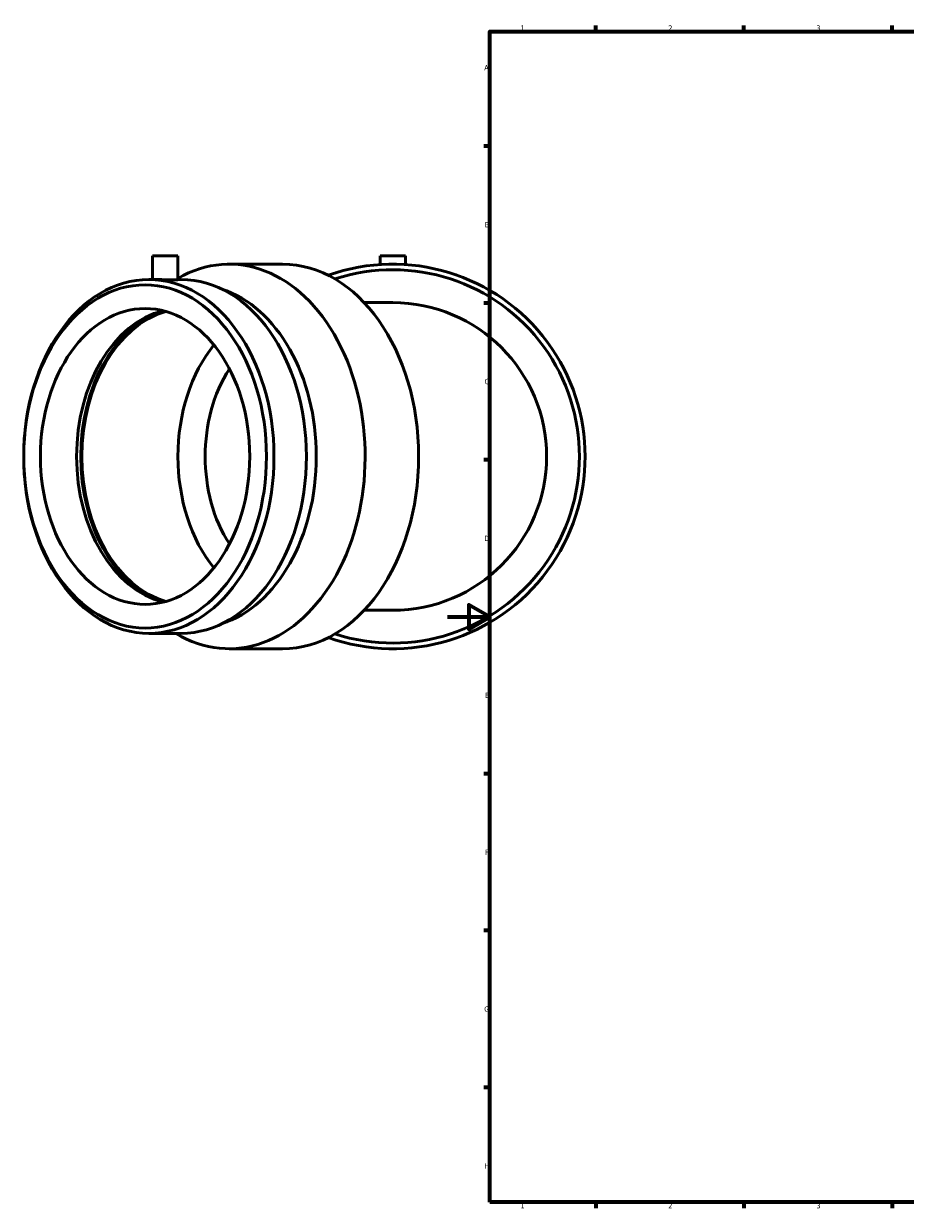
# Model space of a CAD drawing. Header units: millimetres. Extents: x -429 to 1480, y -252 to 1261.
# Tile 1 of 6: x -201 to 217, y 17 to 578. Entities that reach past the tile are written whole.
import ezdxf

# ---------------------------------------------------------------- set-up
doc = ezdxf.new("R2010")
doc.units = ezdxf.units.MM
doc.layers.add('Border (ISO)', color=7, linetype='Continuous', lineweight=70)
doc.layers.add('Visible (ISO)', color=7, linetype='Continuous', lineweight=50)
doc.styles.add('Note Text (ISO)', font='tahoma.ttf')

# ---------------------------------------------------------------- blocks, each defined once
blk = doc.blocks.new('Borders Default Border')
at = {"layer": 'Border (ISO)'}
for p, q in [((70.08, 574), (70.08, 576.9)), ((140.17, 574), (140.17, 576.9)), ((210.25, 574), (210.25, 576.9)), ((20, 519.75), (17.1, 519.75)), ((20, 445.5), (17.1, 445.5)), ((20, 371.25), (17.1, 371.25)), ((20, 222.75), (17.1, 222.75)), ((20, 148.5), (17.1, 148.5)), ((20, 74.25), (17.1, 74.25)), ((70.08, 20), (70.08, 17.1)), ((140.17, 20), (140.17, 17.1)), ((210.25, 20), (210.25, 17.1))]:
    blk.add_line(p, q, dxfattribs=at)
at = {"layer": 'Border (ISO)', "flags": 128}
for points in [[(20, 20), (20, 574), (821, 574), (821, 20), (20, 20)], [(0, 297), (20, 297), (10, 302.77), (10, 291.23), (20, 297)]]:
    blk.add_lwpolyline(points, dxfattribs=at)
at = {"layer": 'Border (ISO)', "color": 232, "true_color": 0xca0064, "char_height": 2.5, "attachment_point": 7, "style": 'Note Text (ISO)'}
for s, insert in [('1', (34.48, 574.4)), ('2', (104.37, 574.4)), ('3', (174.43, 574.35)), ('A', (17.29, 555.62)), ('B', (17.59, 481.37)), ('C', (17.43, 407.08)), ('D', (17.43, 332.88)), ('E', (17.64, 258.63)), ('F', (17.7, 184.38)), ('G', (17.31, 110.08)), ('H', (17.44, 35.88)), ('1', (34.48, 17.1)), ('2', (104.37, 17.1)), ('3', (174.43, 17.05))]:
    blk.add_mtext(s, dxfattribs=dict(at, insert=insert))

msp = doc.modelspace()

# ---------------------------------------------------------------- linework, layer by layer
at = {"layer": 'Visible (ISO)'}
for p, q in [((-139.692, 467.927), (-127.692, 467.927)), ((-139.692, 467.927), (-139.692, 456.647)), ((-127.692, 467.927), (-127.692, 456.54)), ((-31.985, 467.927), (-19.985, 467.927)), ((-31.985, 467.927), (-31.985, 463.729)), ((-19.985, 467.927), (-19.985, 463.729)), ((-103.371, 463.927), (-78.071, 463.927)), ((-141.349, 456.647), (-137.935, 456.647)), ((-127.692, 456.647), (-126.035, 456.647)), ((-25.985, 445.727), (-39.463, 445.727)), ((-39.463, 300.127), (-25.985, 300.127)), ((-141.349, 289.207), (-126.035, 289.207)), ((-103.371, 281.927), (-78.071, 281.927))]:
    msp.add_line(p, q, dxfattribs=at)
for radius, start, end in [(91, 250.40983, 109.59017), (88.335, 251.97378, 108.02622), (72.8, 270, 90)]:
    msp.add_arc((-25.985, 372.927), radius, start, end, dxfattribs=at)
for centre, major_axis, start_param, end_param in [((-103.371, 372.927), (0, 91), 2.7388768, 6.6707933), ((-78.071, 372.927), (0, 91), 3.1415927, 6.2831853), ((-126.035, 372.927), (0, 83.72), 3.1415927, 6.2831853), ((-119.543, 372.927), (0, 81.208), 3.3646847, 6.0600932), ((-126.035, 372.927), (0, -70), 3.3150932, 6.1096847), ((-123.542, 372.927), (0, -70.749), 3.3801994, 6.0445785), ((-123.542, 372.927), (0, -70), 3.3407226, 6.0840553), ((-78.071, 372.927), (0, 70), 0.717022, 2.4245707), ((-71.637, 372.927), (0, 60.9), 0.8231843, 2.3184084)]:
    msp.add_ellipse(centre, major_axis=major_axis, ratio=0.7071068, start_param=start_param, end_param=end_param, dxfattribs=at)
for centre, major_axis in [((-141.349, 372.927), (0, -83.72)), ((-143.125, 372.927), (0, -81.208)), ((-143.125, 372.927), (0, -70))]:
    msp.add_ellipse(centre, major_axis=major_axis, ratio=0.7071068, dxfattribs=at)
msp.add_open_spline([(-127.692, 456.54), (-127.692, 456.513), (-127.843, 456.484), (-128.455, 456.443), (-128.917, 456.432), (-129.983, 456.432), (-130.657, 456.443), (-132.136, 456.484), (-132.939, 456.513), (-134.445, 456.567), (-135.249, 456.596), (-136.727, 456.636), (-137.402, 456.647), (-137.935, 456.647)], degree=3, knots=[1.3565709, 1.3565709, 1.3565709, 1.3565709, 1.5826661, 1.5826661, 1.8087614, 1.8087614, 2.0348567, 2.0348567, 2.260952, 2.260952, 2.4870471, 2.4870471, 2.7131421, 2.7131421, 2.7131421, 2.7131421], dxfattribs=at)

# ---------------------------------------------------------------- block references
msp.add_blockref('Borders Default Border', (0, 0))

doc.saveas('drawing.dxf')
